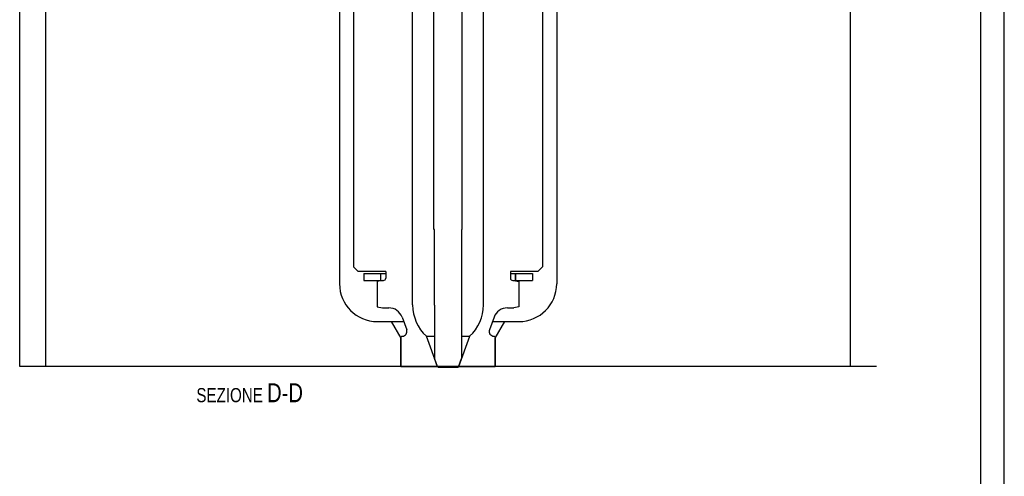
# Model space of a CAD drawing. Extents: x 0 to 1189, y 0 to 841.
# Tile 76 of 80: x 980 to 1189, y 420 to 517. Entities that reach past the tile are written whole.
import ezdxf

# ---------------------------------------------------------------- set-up
doc = ezdxf.new("R2010")
doc.units = 0
doc.header["$LTSCALE"] = 65.395
doc.layers.get('0').update_dxf_attribs({"linetype": 'CONTINUOUS'})
doc.layers.add('MG46096_3DSLA_N_45_R000_JG_BL12', color=7, linetype='CONTINUOUS')
doc.layers.add('MG46_3DSLA_PPU_WEB_BL11', color=7, linetype='CONTINUOUS')
doc.styles.get("Standard").update_dxf_attribs({"font": 'txt', "width": 0.8})

# ---------------------------------------------------------------- blocks, each defined once
blk = doc.blocks.new('A0_BL15', base_point=(594.5, 420.5))
at = {"color": 7, "linetype": 'CONTINUOUS'}
for p, q in [((1189, 0), (1189, 841)), ((1184, 5), (1184, 836))]:
    blk.add_line(p, q, dxfattribs=at)
blk = doc.blocks.new('MG46_3DSLA_PPU_WEB_BL11', base_point=(604.15, 524.71))
at = {"layer": 'MG46_3DSLA_PPU_WEB_BL11', "color": 7, "linetype": 'CONTINUOUS'}
for p, q in [((980.48, 443.15), (980.48, 539.15)), ((986, 443.15), (986, 539.15)), ((1156.41, 443.15), (1156.41, 539.15)), ((1048.2, 519.15), (1048.2, 460.65)), ((1094.2, 519.15), (1094.2, 460.65)), ((1056.2, 452.65), (1061.8, 452.65)), ((1059.18, 452.65), (1061.2, 449.15)), ((1080.6, 452.65), (1086.2, 452.65)), ((1081.2, 449.15), (1083.22, 452.65)), ((1061.2, 443.15), (1061.2, 449.15)), ((1081.2, 443.15), (1081.2, 449.15)), ((1061.2, 443.15), (980.48, 443.15)), ((1156.41, 443.15), (1081.2, 443.15))]:
    blk.add_line(p, q, dxfattribs=at)
for centre, start, end in [((1056.2, 460.65), 180, 270), ((1086.2, 460.65), 270, 360)]:
    blk.add_arc(centre, 8, start, end, dxfattribs=at)
blk = doc.blocks.new('MG46096_3DSLA_N_45_R000_JG_BL12', base_point=(605.63, 511.41))
at = {"layer": 'MG46096_3DSLA_N_45_R000_JG_BL12', "color": 7, "linetype": 'CONTINUOUS'}
for p, q in [((1068.2, 472.29), (1068.2, 588.15)), ((1074.2, 472.29), (1074.2, 588.15)), ((1063.7, 456.16), (1063.7, 531.9)), ((1078.7, 456.16), (1078.7, 531.9)), ((1051.2, 523.9), (1051.2, 464.25)), ((1091.2, 523.9), (1091.2, 464.25)), ((1068.3, 472.05), (1068.2, 472.29)), ((1068.3, 456.2), (1068.3, 472.05)), ((1074.1, 472.05), (1074.2, 472.29)), ((1074.1, 456.2), (1074.1, 472.05)), ((1052.2, 463.25), (1051.2, 464.25)), ((1058, 463.25), (1052.2, 463.25)), ((1058, 463.25), (1058, 461.85)), ((1090.2, 463.25), (1084.4, 463.25)), ((1084.4, 463.25), (1084.4, 461.85)), ((1090.2, 463.25), (1091.2, 464.25)), ((1053.35, 462.85), (1058, 462.85)), ((1053.35, 462.85), (1053.35, 461.35)), ((1053.35, 461.35), (1057.22, 461.35)), ((1057.3, 461.35), (1056.2, 461.16)), ((1056.2, 461.16), (1056.2, 455.75)), ((1056.9, 462.85), (1056.9, 461.35)), ((1057.3, 461.35), (1057.5, 461.35)), ((1084.4, 462.85), (1085.5, 462.85)), ((1084.9, 461.35), (1085.1, 461.35)), ((1085.1, 461.35), (1086.2, 461.16)), ((1085.18, 461.35), (1085.5, 461.35)), ((1085.41, 462.85), (1085.41, 461.35)), ((1085.5, 462.85), (1089.05, 462.85)), ((1085.5, 462.85), (1085.5, 461.35)), ((1085.5, 462.85), (1085.5, 461.35)), ((1085.5, 461.35), (1089.05, 461.35)), ((1086.2, 461.16), (1086.2, 455.75)), ((1089.05, 462.85), (1089.05, 461.35)), ((1056.2, 455.75), (1057.3, 455.55)), ((1057.3, 455.55), (1058.65, 455.55)), ((1068.35, 456.15), (1068.3, 456.2)), ((1068.35, 456.15), (1068.35, 444.8)), ((1074.05, 456.15), (1074.1, 456.2)), ((1074.05, 456.15), (1074.05, 444.8)), ((1083.76, 455.55), (1085.1, 455.55)), ((1086.2, 455.75), (1085.1, 455.55)), ((1061.47, 453.58), (1062.44, 450.9)), ((1080.94, 453.58), (1079.96, 450.9)), ((1061.4, 449.55), (1061.2, 449.35)), ((1061.2, 449.35), (1061.2, 443.15)), ((1061.4, 449.55), (1061.5, 449.55)), ((1066.63, 449.52), (1068.35, 449.52)), ((1068.94, 443.15), (1066.63, 449.52)), ((1073.46, 443.15), (1075.78, 449.52)), ((1074.05, 449.52), (1075.78, 449.52)), ((1080.9, 449.55), (1081, 449.55)), ((1081, 449.55), (1081.2, 449.35)), ((1081.2, 449.35), (1081.2, 443.15)), ((1068.99, 443.05), (1068.35, 444.8)), ((1073.42, 443.05), (1074.05, 444.8)), ((1061.2, 443.15), (1068.95, 443.15)), ((1069.09, 442.95), (1068.99, 443.05)), ((1069.09, 442.95), (1073.32, 442.95)), ((1073.32, 442.95), (1073.42, 443.05)), ((1073.46, 443.15), (1081.2, 443.15))]:
    blk.add_line(p, q, dxfattribs=at)
for centre, radius, start, end in [((1057.5, 461.85), 0.5, 270, 360), ((1084.9, 461.85), 0.5, 180, 270), ((1058.65, 452.55), 3, 20, 90), ((1072.7, 456.16), 9, 180, 227.5296), ((1069.7, 456.16), 9, 312.4704, 360), ((1083.76, 452.55), 3, 90, 160), ((1061.5, 450.55), 1, 270, 20), ((1080.9, 450.55), 1, 160, 270)]:
    blk.add_arc(centre, radius, start, end, dxfattribs=at)

msp = doc.modelspace()

# ---------------------------------------------------------------- linework, layer by layer
at = {"color": 7, "linetype": 'CONTINUOUS'}
for p, q in [((1189, 0), (1189, 841)), ((1161.925, 443.154), (980.48, 443.154))]:
    msp.add_line(p, q, dxfattribs=at)

# ---------------------------------------------------------------- block references
at = {"color": 2, "linetype": 'CONTINUOUS'}
msp.add_blockref('A0_BL15', (594.5, 420.5), dxfattribs=at)
at = {"layer": 'MG46096_3DSLA_N_45_R000_JG_BL12'}
msp.add_blockref('MG46096_3DSLA_N_45_R000_JG_BL12', (605.627, 511.409), dxfattribs=at)
at = {"layer": 'MG46_3DSLA_PPU_WEB_BL11'}
msp.add_blockref('MG46_3DSLA_PPU_WEB_BL11', (604.153, 524.706), dxfattribs=at)

# ---------------------------------------------------------------- texts
at = {"color": 2, "linetype": 'CONTINUOUS', "insert": (1040.471, 439.55), "char_height": 3, "width": 42.14286, "attachment_point": 3}
msp.add_mtext('SEZIONE \\H4.0;D-D', dxfattribs=at)

doc.saveas('drawing.dxf')
